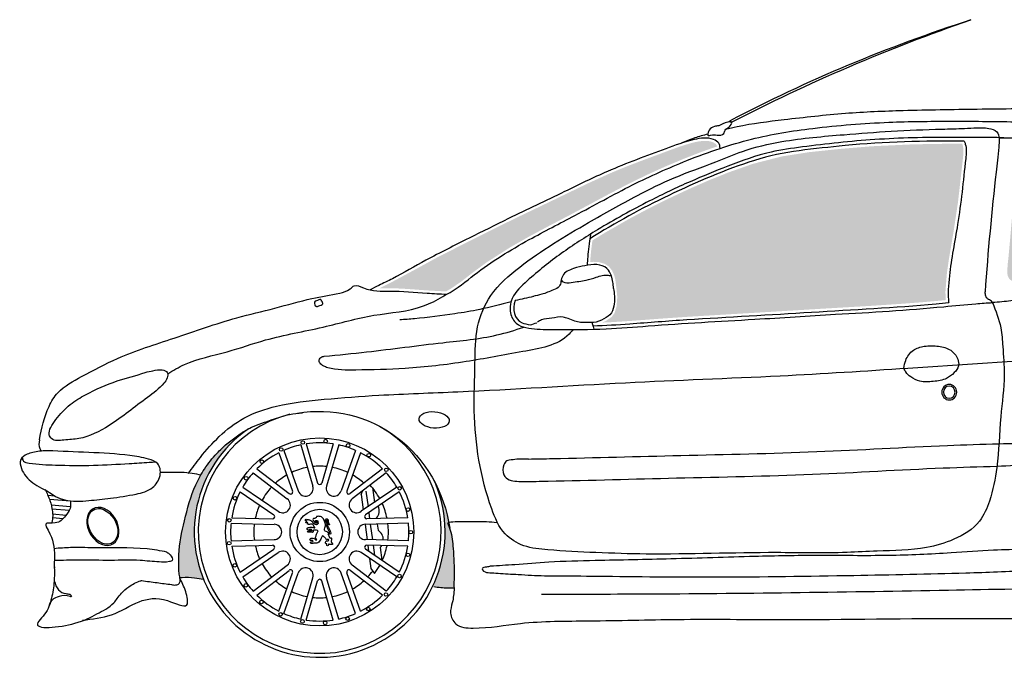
# Model space of a CAD drawing. Extents: x -3.78 to 0.02, y 5.49 to 7.11.
# Tile 1 of 2: x -3.78 to -1.28, y 5.49 to 7.11. Entities that reach past the tile are written whole.
import ezdxf

# ---------------------------------------------------------------- set-up
doc = ezdxf.new("R2010")
doc.units = 0
for name, color, linetype in [('206', 7, 'CONTINUOUS'), ('206-Guard', 8, 'CONTINUOUS'), ('206-Vid', 7, 'CONTINUOUS')]:
    doc.layers.add(name, color=color, linetype=linetype)

msp = doc.modelspace()

# ---------------------------------------------------------------- hatches: boundary and pattern name
at = {"layer": '206-Guard'}
h = msp.add_hatch(color=256, dxfattribs=at)
h.paths.add_polyline_path([(-3.3259, 5.7369), (-3.3298, 5.7557), (-3.3325, 5.7745), (-3.3342, 5.7982), (-3.3344, 5.8123), (-3.3342, 5.8236), (-3.3321, 5.8488), (-3.3274, 5.8763), (-3.319, 5.908), (-3.3094, 5.9336), (-3.3037, 5.9463), (-3.2964, 5.9608), (-3.2856, 5.9792), (-3.2748, 5.9953), (-3.2602, 6.0141), (-3.2474, 6.0283), (-3.2304, 6.045), (-3.2134, 6.0594), (-3.198, 6.0709), (-3.2084, 6.0649), (-3.2159, 6.0601), (-3.2316, 6.0492), (-3.2494, 6.0353), (-3.2668, 6.0197), (-3.2867, 5.9986), (-3.299, 5.9831), (-3.3127, 5.9628), (-3.3284, 5.9343), (-3.3369, 5.9146), (-3.3464, 5.8874), (-3.3536, 5.8618), (-3.3606, 5.8334), (-3.3661, 5.8081), (-3.3705, 5.782), (-3.3734, 5.7532), (-3.3737, 5.7209), (-3.373, 5.7062), (-3.372, 5.7003), (-3.3701, 5.6946), (-3.3674, 5.6948), (-3.3594, 5.6952), (-3.352, 5.6952), (-3.3407, 5.6946), (-3.3281, 5.6932), (-3.319, 5.6919), (-3.3109, 5.6906), (-3.3156, 5.7021), (-3.3214, 5.7199)])
h.paths.add_polyline_path([(-2.6766, 5.7), (-2.6765, 5.7158), (-2.6768, 5.7282), (-2.6776, 5.7475), (-2.6786, 5.762), (-2.6807, 5.7869), (-2.6836, 5.8047), (-2.6857, 5.8131), (-2.6879, 5.8201), (-2.6895, 5.8302), (-2.693, 5.8479), (-2.6986, 5.8698), (-2.7056, 5.8911), (-2.7138, 5.912), (-2.7213, 5.928), (-2.723, 5.9306), (-2.7227, 5.9292), (-2.722, 5.9278), (-2.7191, 5.9201), (-2.7176, 5.9161), (-2.7151, 5.9089), (-2.7102, 5.8922), (-2.7057, 5.8733), (-2.702, 5.8508), (-2.7002, 5.8327), (-2.6995, 5.819), (-2.6997, 5.7947), (-2.7032, 5.7605), (-2.7094, 5.7305), (-2.7155, 5.7099), (-2.7229, 5.6899), (-2.7302, 5.6734), (-2.7281, 5.6717), (-2.7254, 5.6713), (-2.717, 5.6702), (-2.702, 5.6686), (-2.6912, 5.6682), (-2.6826, 5.6684), (-2.6768, 5.6685), (-2.677, 5.6731), (-2.677, 5.6854)])
at = {"layer": '206-Vid'}
h = msp.add_hatch(color=256, dxfattribs=at)
h.paths.add_polyline_path([(-2.383, 6.6134), (-2.3261, 6.6439), (-2.2852, 6.6658), (-2.2449, 6.6869), (-2.2132, 6.7028), (-2.1797, 6.7188), (-2.159, 6.7282), (-2.1346, 6.739), (-2.0912, 6.7571), (-2.0524, 6.7721), (-2.025, 6.782), (-2.0109, 6.7868), (-2.0115, 6.7892), (-2.0145, 6.7935), (-2.0214, 6.7974), (-2.0268, 6.7992), (-2.0327, 6.8004), (-2.0387, 6.8009), (-2.0461, 6.8008), (-2.0559, 6.7997), (-2.0616, 6.7987), (-2.0711, 6.7966), (-2.0811, 6.794), (-2.1055, 6.7863), (-2.1344, 6.7758), (-2.1682, 6.7632), (-2.2024, 6.7504), (-2.2297, 6.74), (-2.255, 6.7299), (-2.2807, 6.7192), (-2.2895, 6.7153), (-2.3358, 6.6941), (-2.377, 6.6743), (-2.4125, 6.6571), (-2.4425, 6.6427), (-2.4804, 6.6245), (-2.5079, 6.6113), (-2.5428, 6.5943), (-2.5533, 6.5891), (-2.6418, 6.545), (-2.7203, 6.5051), (-2.7824, 6.4711), (-2.8352, 6.4427), (-2.8613, 6.4298), (-2.8654, 6.4277), (-2.8578, 6.4274), (-2.8453, 6.4274), (-2.8302, 6.4273), (-2.8174, 6.4269), (-2.8069, 6.4264), (-2.7952, 6.4257), (-2.7844, 6.4249), (-2.7729, 6.4241), (-2.7639, 6.4234), (-2.7464, 6.4221), (-2.7393, 6.4217), (-2.7231, 6.4208), (-2.7173, 6.4205), (-2.7043, 6.4198), (-2.6968, 6.4195), (-2.6837, 6.4272), (-2.6582, 6.4447), (-2.6285, 6.4679), (-2.5939, 6.4933), (-2.5345, 6.5313), (-2.4847, 6.5596), (-2.4395, 6.5838)])
h.paths.add_polyline_path([(-1.4119, 6.5716), (-1.4007, 6.6465), (-1.389, 6.75), (-1.3876, 6.7635), (-1.387, 6.7787), (-1.3882, 6.7876), (-1.3901, 6.7935), (-1.3951, 6.7936), (-1.4048, 6.7936), (-1.4453, 6.7934), (-1.5156, 6.7921), (-1.6202, 6.7872), (-1.7009, 6.7804), (-1.7778, 6.7723), (-1.8464, 6.7616), (-1.9202, 6.7427), (-1.9821, 6.7209), (-2.0358, 6.6992), (-2.0828, 6.6785), (-2.1311, 6.6559), (-2.1848, 6.6292), (-2.2345, 6.6027), (-2.2948, 6.5681), (-2.3264, 6.5487), (-2.3267, 6.5465), (-2.3278, 6.538), (-2.329, 6.5287), (-2.3303, 6.5171), (-2.3318, 6.5005), (-2.3322, 6.4938), (-2.3244, 6.4945), (-2.3112, 6.494), (-2.2952, 6.4894), (-2.284, 6.4818), (-2.2763, 6.4716), (-2.2709, 6.4591), (-2.2685, 6.4494), (-2.2671, 6.439), (-2.2649, 6.42), (-2.2634, 6.4054), (-2.2653, 6.3813), (-2.2707, 6.3643), (-2.2779, 6.3548), (-2.2923, 6.3447), (-2.3012, 6.3406), (-2.2923, 6.3409), (-2.2744, 6.3418), (-2.2298, 6.3447), (-2.149, 6.3508), (-2.0832, 6.3553), (-1.9871, 6.3611), (-1.8952, 6.3665), (-1.7502, 6.3753), (-1.6245, 6.3827), (-1.5436, 6.3881), (-1.4903, 6.3922), (-1.4374, 6.3969), (-1.4319, 6.3974), (-1.432, 6.3994), (-1.4326, 6.4186), (-1.4291, 6.4638), (-1.4241, 6.4995)])
h.paths.add_polyline_path([(-0.8309, 6.5702), (-0.8233, 6.6024), (-0.8171, 6.6309), (-0.8127, 6.6611), (-0.8129, 6.6686), (-0.8168, 6.6842), (-0.8234, 6.6947), (-0.8313, 6.7029), (-0.8414, 6.7107), (-0.8548, 6.718), (-0.8708, 6.7239), (-0.8853, 6.7277), (-0.9128, 6.7333), (-0.946, 6.7394), (-0.9802, 6.7454), (-1.0155, 6.7514), (-1.0624, 6.7586), (-1.0956, 6.7626), (-1.1163, 6.7643), (-1.1516, 6.7663), (-1.1724, 6.7673), (-1.191, 6.7683), (-1.2109, 6.7696), (-1.2282, 6.7702), (-1.235, 6.7695), (-1.2413, 6.7666), (-1.2442, 6.7639), (-1.248, 6.7591), (-1.2505, 6.7548), (-1.2518, 6.7503), (-1.2526, 6.7431), (-1.253, 6.734), (-1.2561, 6.6984), (-1.2587, 6.6687), (-1.2631, 6.6187), (-1.2658, 6.5868), (-1.27, 6.5389), (-1.273, 6.5058), (-1.2736, 6.5005), (-1.2747, 6.491), (-1.2756, 6.4791), (-1.276, 6.4719), (-1.2758, 6.4646), (-1.2745, 6.4583), (-1.2716, 6.4525), (-1.2688, 6.4493), (-1.2645, 6.4465), (-1.2584, 6.4445), (-1.2475, 6.4435), (-1.2406, 6.4437), (-1.2307, 6.4441), (-1.2027, 6.4456), (-1.1562, 6.449), (-1.1011, 6.454), (-1.0482, 6.4593), (-0.99, 6.4652), (-0.95, 6.4693), (-0.9256, 6.4723), (-0.9048, 6.4759), (-0.8892, 6.4805), (-0.8785, 6.4854), (-0.8643, 6.4954), (-0.8518, 6.51), (-0.8428, 6.5279), (-0.8374, 6.5444)])
h.paths.add_polyline_path([(-0.2735, 6.5505), (-0.2933, 6.5676), (-0.3198, 6.5883), (-0.3513, 6.6106), (-0.3748, 6.6262), (-0.421, 6.6562), (-0.4715, 6.6894), (-0.5017, 6.7084), (-0.5307, 6.7253), (-0.5469, 6.7339), (-0.5593, 6.74), (-0.5635, 6.742), (-0.5643, 6.7359), (-0.5646, 6.7308), (-0.5647, 6.7239), (-0.5643, 6.7185), (-0.5604, 6.7144), (-0.556, 6.71), (-0.5491, 6.7033), (-0.5419, 6.6967), (-0.5347, 6.6903), (-0.5278, 6.6844), (-0.5079, 6.6675), (-0.4816, 6.6449), (-0.4651, 6.6304), (-0.4432, 6.6109), (-0.422, 6.592), (-0.3993, 6.572), (-0.3787, 6.5545), (-0.3598, 6.5391), (-0.3438, 6.5266), (-0.3217, 6.5101), (-0.2934, 6.4901), (-0.2797, 6.4807), (-0.2642, 6.4709), (-0.2536, 6.4647), (-0.2389, 6.4574), (-0.2281, 6.4531), (-0.2183, 6.45), (-0.2029, 6.446), (-0.1931, 6.4438), (-0.1814, 6.4414), (-0.1714, 6.4394), (-0.1616, 6.4378), (-0.1615, 6.4378), (-0.1729, 6.4506), (-0.1881, 6.4669), (-0.2077, 6.487), (-0.2302, 6.5096), (-0.2507, 6.5295)])

# ---------------------------------------------------------------- linework, layer by layer
at = {"layer": '206'}
for p, q in [((-3.0513, 6.033), (-3.0222, 5.9339)), ((-2.9825, 6.033), (-3.0116, 5.9339)), ((-3.1202, 6.0106), (-3.0855, 5.9133)), ((-3.1077, 6.0166), (-3.0711, 5.9141)), ((-3.0649, 6.0305), (-3.0343, 5.926)), ((-2.9689, 6.0305), (-2.9995, 5.926)), ((-2.9261, 6.0166), (-2.9627, 5.9141)), ((-2.9136, 6.0106), (-2.9483, 5.9133)), ((-3.1854, 5.9602), (-3.0992, 5.8937)), ((-3.1758, 5.9702), (-3.094, 5.9071)), ((-2.858, 5.9702), (-2.9398, 5.9071)), ((-2.8484, 5.9602), (-2.9346, 5.8937)), ((-3.2184, 5.9116), (-3.1331, 5.8533)), ((-3.2118, 5.9238), (-3.1219, 5.8623)), ((-2.912, 5.905), (-2.9073, 5.9148)), ((-2.822, 5.9238), (-2.9119, 5.8623)), ((-2.8154, 5.9116), (-2.9007, 5.8533)), ((-2.8997, 5.9131), (-2.8946, 5.8741)), ((-2.8834, 5.9223), (-2.8785, 5.8851)), ((-3.7053, 5.9029), (-3.6876, 5.9014)), ((-3.7014, 5.8931), (-3.6482, 5.8886)), ((-2.912, 5.905), (-2.9068, 5.8658)), ((-3.6969, 5.8787), (-3.6478, 5.8746)), ((-3.6948, 5.869), (-3.6505, 5.8653)), ((-2.8926, 5.8588), (-2.8906, 5.8434)), ((-3.6932, 5.8558), (-3.6591, 5.8529)), ((-3.6931, 5.8463), (-3.6666, 5.8441)), ((-3.2397, 5.8462), (-3.1364, 5.8432)), ((-2.7941, 5.8462), (-2.8974, 5.8432)), ((-2.8733, 5.845), (-2.8732, 5.8439)), ((-3.2415, 5.8325), (-3.1326, 5.8293)), ((-2.9021, 5.8293), (-2.897, 5.7905)), ((-2.7923, 5.8325), (-2.9012, 5.8293)), ((-2.8888, 5.8297), (-2.8836, 5.7901)), ((-2.8714, 5.8302), (-2.8693, 5.8144)), ((-3.2415, 5.7875), (-3.1326, 5.7906)), ((-2.7923, 5.7875), (-2.9012, 5.7906)), ((-3.2397, 5.7737), (-3.1364, 5.7767)), ((-3.2184, 5.7083), (-3.1331, 5.7666)), ((-2.8154, 5.7083), (-2.9007, 5.7666)), ((-2.7941, 5.7737), (-2.8974, 5.7767)), ((-2.8952, 5.7766), (-2.8932, 5.7615)), ((-2.8818, 5.7763), (-2.8786, 5.7515)), ((-2.8636, 5.7707), (-2.8593, 5.7384)), ((-3.2118, 5.6962), (-3.1219, 5.7576)), ((-2.822, 5.6962), (-2.9119, 5.7576)), ((-2.8908, 5.7432), (-2.8875, 5.7178)), ((-3.1854, 5.6598), (-3.0992, 5.7263)), ((-3.1758, 5.6497), (-3.094, 5.7128)), ((-2.858, 5.6497), (-2.9398, 5.7128)), ((-2.8484, 5.6598), (-2.9346, 5.7263)), ((-2.8875, 5.7178), (-2.8783, 5.7047)), ((-3.1202, 5.6093), (-3.0855, 5.7066)), ((-3.1077, 5.6033), (-3.0711, 5.7059)), ((-3.0649, 5.5894), (-3.0343, 5.6939)), ((-3.0513, 5.5869), (-3.0222, 5.686)), ((-2.9825, 5.5869), (-3.0116, 5.686)), ((-2.9689, 5.5894), (-2.9995, 5.6939)), ((-2.9261, 5.6033), (-2.9627, 5.7059)), ((-2.9136, 5.6093), (-2.9483, 5.7066))]:
    msp.add_line(p, q, dxfattribs=at)
for centre, radius in [((-3.0169, 5.81), 0.2382), ((-3.0596, 6.0368), 0.00453), ((-3.0018, 6.0403), 0.00453), ((-2.945, 6.0293), 0.00453), ((-3.1146, 6.019), 0.00453), ((-2.8927, 6.0045), 0.00453), ((-3.1635, 5.9882), 0.00453), ((-2.8483, 5.9675), 0.00453), ((-3.2033, 5.9461), 0.00453), ((-2.8144, 5.9206), 0.00453), ((-3.2313, 5.8955), 0.00453), ((-3.0169, 5.81), 0.0751), ((-3.0169, 5.81), 0.0575), ((-2.7932, 5.8668), 0.00453), ((-3.2458, 5.8395), 0.00453), ((-2.7861, 5.8094), 0.00453), ((-3.2459, 5.7816), 0.00453), ((-2.7935, 5.752), 0.00453), ((-3.2317, 5.7256), 0.00453), ((-2.815, 5.6983), 0.00453), ((-3.204, 5.6748), 0.00453), ((-3.1645, 5.6325), 0.00453), ((-2.8491, 5.6516), 0.00453), ((-2.8937, 5.6148), 0.00453), ((-3.1157, 5.6014), 0.00453), ((-3.0607, 5.5834), 0.00453), ((-2.9461, 5.5903), 0.00453), ((-3.003, 5.5796), 0.00453)]:
    msp.add_circle(centre, radius, dxfattribs=at)
for centre, radius, start, end in [((-3.0169, 5.81), 0.3076, 104.1651, 60.4731), ((-3.0169, 5.81), 0.3176, 124.5853, 25.2487), ((-3.0169, 5.81), 0.2257, 81.239, 98.761), ((-3.0169, 5.81), 0.2257, 117.239, 134.761), ((-3.0169, 5.81), 0.2257, 102.2808, 113.7192), ((-3.0169, 5.81), 0.2257, 66.2808, 77.7192), ((-3.0169, 5.81), 0.2257, 45.239, 62.761), ((-3.0169, 5.81), 0.2257, 138.2808, 149.7192), ((-3.0169, 5.81), 0.1667, 100.8355, 115.1645), ((-3.0169, 5.81), 0.1667, 83.9524, 96.0476), ((-3.0169, 5.81), 0.1667, 64.8355, 79.1645), ((-3.0169, 5.81), 0.2257, 30.2808, 41.7192), ((-3.0169, 5.81), 0.1667, 119.9524, 132.0476), ((-3.0169, 5.9355), 0.00552, 196.3508, 343.6492), ((-3.0169, 5.81), 0.1667, 47.9524, 60.0476), ((-3.0169, 5.81), 0.2257, 153.239, 170.761), ((-3.0169, 5.81), 0.1667, 136.8355, 151.1645), ((-3.0907, 5.9115), 0.00552, 232.3508, 19.6492), ((-3.0527, 5.9201), 0.0194, 198, 288), ((-3.0527, 5.9201), 0.0194, 288, 18), ((-2.9811, 5.9201), 0.0194, 162, 252), ((-2.9811, 5.9201), 0.0194, 252, 342), ((-2.9431, 5.9115), 0.00552, 160.3508, 307.6492), ((-3.0169, 5.81), 0.174, 29.0691, 42.9309), ((-3.0169, 5.81), 0.2257, 9.239, 26.761), ((-3.1105, 5.878), 0.0194, 324, 54), ((-2.9233, 5.878), 0.0194, 126, 216), ((-2.8948, 5.8637), 0.0285, 51.6536, 55.8865), ((-3.0169, 5.81), 0.1667, 155.9524, 168.0476), ((-3.1105, 5.878), 0.0194, 234, 324), ((-2.9233, 5.878), 0.0194, 216, 306), ((-2.8948, 5.8637), 0.0285, 319.0312, 23.6071), ((-3.0169, 5.81), 0.174, 11.5129, 24.4871), ((-3.1362, 5.8487), 0.00552, 268.3508, 55.6492), ((-2.8976, 5.8487), 0.00552, 124.3508, 271.6492), ((-3.0169, 5.81), 0.2257, 174.2808, 185.7192), ((-3.0169, 5.81), 0.1667, 172.8355, 187.1645), ((-3.1326, 5.81), 0.0194, 0, 90), ((-3.1326, 5.81), 0.0194, 270, 360), ((-2.9012, 5.81), 0.0194, 90, 180), ((-2.9012, 5.81), 0.0194, 180, 270), ((-2.8843, 5.7902), 0.0285, 358.1905, 58.201), ((-3.0169, 5.81), 0.174, 353.0691, 6.9309), ((-3.0169, 5.81), 0.2257, 354.2808, 5.7192), ((-3.0169, 5.81), 0.2257, 189.239, 206.761), ((-3.0169, 5.81), 0.1667, 191.9524, 204.0476), ((-3.1362, 5.7712), 0.00552, 304.3508, 91.6492), ((-3.1105, 5.7419), 0.0194, 36, 126), ((-2.9233, 5.7419), 0.0194, 54, 144), ((-2.8976, 5.7712), 0.00552, 88.3508, 235.6492), ((-2.8843, 5.7902), 0.0285, 316.7167, 329.2311), ((-3.0169, 5.81), 0.174, 335.5129, 348.4871), ((-3.0169, 5.81), 0.2257, 333.239, 350.761), ((-3.1105, 5.7419), 0.0194, 306, 36), ((-2.9233, 5.7419), 0.0194, 144, 234), ((-3.0169, 5.81), 0.1667, 208.8355, 223.1645), ((-3.0907, 5.7085), 0.00552, 340.3508, 127.6492), ((-3.0527, 5.6999), 0.0194, 72, 162), ((-3.0527, 5.6999), 0.0194, 342, 72), ((-2.9811, 5.6999), 0.0194, 108, 198), ((-2.9811, 5.6999), 0.0194, 18, 108), ((-2.9431, 5.7085), 0.00552, 52.3508, 199.6492), ((-3.0169, 5.81), 0.1667, 316.8355, 323.5922), ((-3.0169, 5.81), 0.174, 322.7677, 330.9309), ((-3.0169, 5.81), 0.2257, 210.2808, 221.7192), ((-3.0169, 5.81), 0.1667, 227.9524, 240.0476), ((-3.0169, 5.6845), 0.00552, 16.3508, 163.6492), ((-3.0169, 5.81), 0.1667, 299.9524, 312.0476), ((-3.0169, 5.81), 0.2257, 318.2808, 329.7192), ((-3.0169, 5.81), 0.1667, 244.8355, 259.1645), ((-3.0169, 5.81), 0.1667, 280.8355, 295.1645), ((-3.0169, 5.81), 0.2257, 225.239, 242.761), ((-3.0169, 5.81), 0.1667, 263.9524, 276.0476), ((-3.0169, 5.81), 0.2257, 297.239, 314.761), ((-3.0169, 5.81), 0.2257, 246.2808, 257.7192), ((-3.0169, 5.81), 0.2257, 261.239, 278.761), ((-3.0169, 5.81), 0.2257, 282.2808, 293.7192)]:
    msp.add_arc(centre, radius, start, end, dxfattribs=at)
at = {"layer": '206', "extrusion": (0, 0, -1)}
for centre, major_axis, start_param, end_param in [((-0.2176, 3.2131), (0, 4.075), 5.816263, 5.984803), ((0.1049, 2.4704), (0, 4.8845), 5.82328, 5.96363), ((-3.0169, 5.7691), (0, 0.3466), 6.112815, 7.708258)]:
    msp.add_ellipse(centre, major_axis=major_axis, ratio=0.959877, start_param=start_param, end_param=end_param, dxfattribs=at)
for major_axis in [(0, 0.0197), (0, 0.0153)]:
    msp.add_ellipse((-1.423, 6.1641), major_axis=major_axis, ratio=0.959877, dxfattribs=at)
at = {"layer": '206'}
for centre, major_axis, ratio, start_param, end_param in [((-2.7271, 6.094), (-0.0382, 0.0029), 0.542482, 0.004368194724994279, 6.287553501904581), ((-3.5658, 5.8241), (-0.0247, 0.0448), 0.725006, 0.056714, 6.339899)]:
    msp.add_ellipse(centre, major_axis=major_axis, ratio=ratio, start_param=start_param, end_param=end_param, dxfattribs=at)
for points, knots in [([(-0.6404, 6.8171), (-0.6542, 6.8195), (-0.6884, 6.8254), (-0.7766, 6.8425), (-0.9035, 6.8598), (-1.0413, 6.8737), (-1.19, 6.8832), (-1.3493, 6.8807), (-1.526, 6.8783), (-1.6892, 6.8718), (-1.8292, 6.8555), (-1.9308, 6.8437), (-1.9795, 6.832), (-1.9891, 6.8296)], [0, 0, 0, 0, 0.03388, 0.084444, 0.218048, 0.344664, 0.42105, 0.579932, 0.731759, 0.850568, 0.976761, 1.074341, 1.098331, 1.098331, 1.098331, 1.098331]), ([(-2.6985, 6.4105), (-2.666, 6.428), (-2.6044, 6.4818), (-2.497, 6.5469), (-2.3603, 6.6165), (-2.2299, 6.6891), (-2.1066, 6.7448), (-2.0057, 6.7821), (-1.9001, 6.8136), (-1.7569, 6.8364), (-1.5886, 6.8495), (-1.4176, 6.8512), (-1.2206, 6.8495), (-1.0267, 6.8441), (-0.8409, 6.8309), (-0.738, 6.8149), (-0.6841, 6.8019), (-0.6762, 6.7999)], [0, 0, 0, 0, 0.06274, 0.195085, 0.300258, 0.432964, 0.554203, 0.6265, 0.693156, 0.820888, 0.977767, 1.103117, 1.236477, 1.456752, 1.574411, 1.689139, 1.708898, 1.708898, 1.708898, 1.708898]), ([(-1.3136, 6.3913), (-1.3051, 6.3702), (-1.2908, 6.3343), (-1.287, 6.2719), (-1.2809, 6.1967), (-1.2954, 6.0947), (-1.2978, 5.9866), (-1.3157, 5.8973), (-1.346, 5.8267), (-1.4086, 5.789), (-1.497, 5.7628), (-1.5894, 5.7633), (-1.7157, 5.7552), (-1.911, 5.7605), (-2.1227, 5.7511), (-2.3158, 5.7572), (-2.4191, 5.7624), (-2.499, 5.7702), (-2.5561, 5.8042), (-2.6063, 5.9254), (-2.6302, 6.0728), (-2.6229, 6.2277), (-2.6238, 6.3285), (-2.5855, 6.4184), (-2.4843, 6.5067), (-2.3555, 6.5834), (-2.2242, 6.6578), (-2.1172, 6.7107), (-2.0262, 6.7419), (-1.9377, 6.7801), (-1.8286, 6.8051), (-1.7022, 6.8156), (-1.5671, 6.8266), (-1.4653, 6.83), (-1.4032, 6.8319), (-1.384, 6.8325)], [0.001641, 0.001641, 0.001641, 0.001641, 0.05437, 0.091598, 0.14648, 0.230352, 0.330725, 0.39821, 0.442961, 0.506097, 0.56469, 0.666423, 0.728208, 0.872874, 1.14036, 1.24327, 1.342181, 1.392241, 1.43716, 1.493607, 1.690089, 1.783283, 1.855582, 1.923075, 2.004533, 2.170821, 2.284321, 2.367672, 2.458367, 2.516957, 2.600128, 2.728425, 2.825072, 2.929399, 2.976055, 2.976055, 2.976055, 2.976055]), ([(-2.034, 6.8155), (-2.035, 6.8197), (-2.0312, 6.8302), (-2.0194, 6.8377), (-2.0017, 6.8392), (-1.9913, 6.8479), (-1.969, 6.8509), (-1.9801, 6.8337), (-1.991, 6.8307), (-1.9931, 6.8151), (-2.0123, 6.8147), (-2.0221, 6.8181), (-2.0335, 6.8133), (-2.034, 6.8155)], [0, 0, 0, 0, 0.0124384, 0.0281813, 0.0393161, 0.0638503, 0.0736773, 0.0873486, 0.0997936, 0.1081025, 0.1259986, 0.1424676, 0.149019, 0.149019, 0.149019, 0.149019]), ([(-1.384, 6.8325), (-1.3738, 6.8332), (-1.3534, 6.8346), (-1.3265, 6.8344), (-1.2939, 6.8245), (-1.2987, 6.7734), (-1.3128, 6.6475), (-1.3255, 6.52), (-1.3321, 6.4181)], [0, 0, 0, 0, 0.0247277, 0.0494555, 0.0672845, 0.0977116, 0.1473482, 0.3840714, 0.3840714, 0.3840714, 0.3840714]), ([(-2.0034, 6.7819), (-2.0036, 6.7868), (-2.0047, 6.7971), (-2.0306, 6.8111), (-2.0782, 6.8044), (-2.1663, 6.7711), (-2.2775, 6.731), (-2.4081, 6.6665), (-2.5254, 6.6111), (-2.642, 6.5526), (-2.7409, 6.5036), (-2.8151, 6.4599), (-2.8632, 6.4369), (-2.8819, 6.4271), (-2.8892, 6.4233)], [0.0029383, 0.0029383, 0.0029383, 0.0029383, 0.0135032, 0.0265755, 0.0664685, 0.127257, 0.2550065, 0.3518371, 0.4783793, 0.5681223, 0.6664998, 0.744351, 0.775166, 0.7951163, 0.7951163, 0.7951163, 0.7951163]), ([(-1.2848, 6.8089), (-1.3294, 6.8094), (-1.4383, 6.8106), (-1.6088, 6.8072), (-1.7604, 6.7905), (-1.8861, 6.773), (-1.9804, 6.739), (-2.0827, 6.697), (-2.1934, 6.6444), (-2.3021, 6.5839), (-2.4068, 6.517), (-2.4779, 6.4593), (-2.5287, 6.4128), (-2.5375, 6.3723), (-2.524, 6.3316), (-2.4705, 6.3227), (-2.3948, 6.3227), (-2.2973, 6.3226), (-2.1312, 6.3372), (-1.9373, 6.347), (-1.734, 6.3605), (-1.5743, 6.369), (-1.4558, 6.3786), (-1.3687, 6.3876), (-1.3276, 6.3903), (-1.3136, 6.3913)], [0, 0, 0, 0, 0.10843, 0.264559, 0.414046, 0.479029, 0.57221, 0.655351, 0.746715, 0.867409, 0.955203, 1.043569, 1.090058, 1.11235, 1.137253, 1.180615, 1.227312, 1.327965, 1.414218, 1.633397, 1.799241, 1.909534, 2.022184, 2.088078, 2.122232, 2.122232, 2.122232, 2.122232]), ([(-2.0343, 6.8179), (-2.0454, 6.815), (-2.0682, 6.8088), (-2.0902, 6.8), (-2.1016, 6.7955)], [1.13606968, 1.13606968, 1.13606968, 1.13606968, 1.1637912, 1.19332612, 1.19332612, 1.19332612, 1.19332612]), ([(-1.2969, 6.809), (-1.2629, 6.8086), (-1.1801, 6.8075), (-1.064, 6.7992), (-0.9581, 6.7859), (-0.8824, 6.7723), (-0.8281, 6.7551), (-0.7937, 6.7258), (-0.7752, 6.6827), (-0.7778, 6.6353), (-0.7872, 6.5866), (-0.7974, 6.5316), (-0.8093, 6.5023), (-0.8281, 6.4625), (-0.8874, 6.4396), (-0.9558, 6.4241), (-1.0409, 6.4171), (-1.123, 6.4075), (-1.2009, 6.4037), (-1.2633, 6.3953), (-1.2979, 6.3924), (-1.3136, 6.3911)], [0, 0, 0, 0, 0.082607, 0.201194, 0.283026, 0.34105, 0.389878, 0.421775, 0.449559, 0.490237, 0.528159, 0.575076, 0.603434, 0.627668, 0.671191, 0.744163, 0.802628, 0.877157, 0.945523, 0.991917, 1.029985, 1.029985, 1.029985, 1.029985]), ([(-1.3854, 6.8005), (-1.4862, 6.8007), (-1.5867, 6.7987), (-1.7643, 6.7812), (-1.8424, 6.7747), (-1.9901, 6.728), (-2.0625, 6.6965), (-2.2016, 6.6299), (-2.2683, 6.5934), (-2.3329, 6.5531)], [0.0814335, 0.0814335, 0.0814335, 0.0814335, 0.3266915, 0.3266915, 0.5165101, 0.5165101, 0.7063287, 0.7063287, 0.8899649, 0.8899649, 0.8899649, 0.8899649]), ([(-1.3854, 6.8005), (-1.3842, 6.798), (-1.3784, 6.7844), (-1.3863, 6.7093), (-1.3974, 6.6016), (-1.4201, 6.4911), (-1.4254, 6.4291), (-1.4258, 6.4064), (-1.4246, 6.3954), (-1.4241, 6.3911)], [0.0020031, 0.0020031, 0.0020031, 0.0020031, 0.008562, 0.0366865, 0.1680277, 0.2704138, 0.2974854, 0.3132225, 0.3233229, 0.3233229, 0.3233229, 0.3233229]), ([(-2.3313, 6.5643), (-2.3346, 6.5409), (-2.3379, 6.5171), (-2.3393, 6.4931), (-2.3396, 6.4861)], [0, 0, 0, 0, 0.03967992, 0.05613221, 0.05613221, 0.05613221, 0.05613221]), ([(-2.2731, 6.4267), (-2.2739, 6.4378), (-2.2751, 6.4561), (-2.2893, 6.4812), (-2.3162, 6.4898), (-2.3452, 6.4848), (-2.3745, 6.4785), (-2.4017, 6.4665), (-2.4059, 6.4455), (-2.4092, 6.4294), (-2.4303, 6.4211), (-2.4517, 6.4123), (-2.4696, 6.4085), (-2.4773, 6.4068)], [0, 0, 0, 0, 0.0316693, 0.0523733, 0.0793088, 0.1098189, 0.1394417, 0.172123, 0.1866697, 0.1995705, 0.2166966, 0.2480089, 0.2711833, 0.2711833, 0.2711833, 0.2711833]), ([(-2.4053, 6.4485), (-2.404, 6.4466), (-2.398, 6.4396), (-2.3729, 6.4435), (-2.3461, 6.4463), (-2.3156, 6.4555), (-2.2934, 6.4631), (-2.2808, 6.459), (-2.2779, 6.458)], [0.0047231, 0.0047231, 0.0047231, 0.0047231, 0.0100424, 0.027011, 0.0578189, 0.0794483, 0.104035, 0.1113947, 0.1113947, 0.1113947, 0.1113947]), ([(-3.7266, 6.0437), (-3.7206, 6.0726), (-3.7119, 6.1153), (-3.6758, 6.1743), (-3.6102, 6.2084), (-3.5151, 6.2602), (-3.3801, 6.3014), (-3.249, 6.3494), (-3.1308, 6.3756), (-3.045, 6.4019), (-2.9805, 6.4109), (-2.9435, 6.4207), (-2.9275, 6.4394), (-2.8907, 6.4184), (-2.8307, 6.4227), (-2.7597, 6.4154), (-2.7122, 6.4132), (-2.6959, 6.4124)], [0, 0, 0, 0, 0.0684593, 0.1012313, 0.1591526, 0.2412368, 0.3640021, 0.4987977, 0.5791386, 0.6574309, 0.7153668, 0.7380889, 0.7486351, 0.7680872, 0.8233096, 0.8993854, 0.939112, 0.939112, 0.939112, 0.939112]), ([(-3.4018, 6.211), (-3.3879, 6.2194), (-3.341, 6.2467), (-3.2537, 6.2629), (-3.1394, 6.3044), (-3.013, 6.325), (-2.8821, 6.3637), (-2.7757, 6.3692), (-2.7174, 6.3987), (-2.699, 6.4104), (-2.6959, 6.4124)], [0.0058123, 0.0058123, 0.0058123, 0.0058123, 0.0445156, 0.1360801, 0.2181084, 0.3388695, 0.4455689, 0.549084, 0.5925664, 0.6014621, 0.6014621, 0.6014621, 0.6014621]), ([(-2.2731, 6.4267), (-2.272, 6.4204), (-2.2698, 6.4075), (-2.271, 6.3867), (-2.276, 6.3629), (-2.2983, 6.3486), (-2.3202, 6.3393), (-2.3406, 6.3414), (-2.3567, 6.3399), (-2.3722, 6.3444), (-2.3864, 6.3505), (-2.4057, 6.3569), (-2.4285, 6.3505), (-2.4513, 6.3506), (-2.462, 6.3437), (-2.4651, 6.3417)], [0, 0, 0, 0, 0.0184073, 0.0375167, 0.0602951, 0.0844344, 0.1118974, 0.1301367, 0.1449018, 0.1600695, 0.1776541, 0.1911366, 0.2199163, 0.2463312, 0.2572116, 0.2572116, 0.2572116, 0.2572116]), ([(-1.3128, 6.3894), (-1.3136, 6.3915), (-1.3161, 6.397), (-1.3258, 6.3987), (-1.331, 6.4081), (-1.332, 6.4145), (-1.3321, 6.4181)], [0.0027113, 0.0027113, 0.0027113, 0.0027113, 0.00779389, 0.01689477, 0.02326632, 0.03175006, 0.03175006, 0.03175006, 0.03175006]), ([(-3.0094, 6.3884), (-3.0111, 6.385), (-3.0176, 6.3843), (-3.024, 6.3802), (-3.0268, 6.3823), (-3.0297, 6.3836), (-3.0298, 6.388), (-3.0308, 6.3936), (-3.0248, 6.396), (-3.0202, 6.3975), (-3.0138, 6.4005), (-3.0123, 6.3957), (-3.0105, 6.3932), (-3.0098, 6.3914), (-3.0092, 6.3896), (-3.0092, 6.3888), (-3.0094, 6.3884)], [0, 0, 0, 0, 0.01104914, 0.01733658, 0.01949992, 0.0207353, 0.02669154, 0.03018667, 0.0358441, 0.04208958, 0.04733893, 0.05191555, 0.05351608, 0.05664671, 0.05752234, 0.05879912, 0.05879912, 0.05879912, 0.05879912]), ([(-2.5323, 6.3932), (-2.5587, 6.3862), (-2.6058, 6.3738), (-2.6876, 6.3604), (-2.7551, 6.3518), (-2.8017, 6.3482), (-2.8142, 6.3472)], [0.0023467, 0.0023467, 0.0023467, 0.0023467, 0.0686168, 0.1203147, 0.2034476, 0.233899, 0.233899, 0.233899, 0.233899]), ([(-2.5219, 6.3962), (-2.5301, 6.375), (-2.5248, 6.3491), (-2.4985, 6.3376), (-2.4912, 6.3359), (-2.4835, 6.3347)], [1.09149085, 1.09149085, 1.09149085, 1.09149085, 1.15337604, 1.15337604, 1.17246805, 1.17246805, 1.17246805, 1.17246805]), ([(-2.3249, 6.3327), (-2.2939, 6.3336), (-2.2629, 6.3352), (-2.184, 6.3412), (-2.1357, 6.345), (-1.9822, 6.3546), (-1.8769, 6.3605), (-1.6664, 6.3734), (-1.5612, 6.3785), (-1.4456, 6.3891), (-1.4349, 6.3901), (-1.4241, 6.3911)], [1.3014433, 1.3014433, 1.3014433, 1.3014433, 1.3768429, 1.3768429, 1.4943147, 1.4943147, 1.7505419, 1.7505419, 2.0067691, 2.0067691, 2.032994, 2.032994, 2.032994, 2.032994]), ([(-3.0055, 6.2552), (-2.9696, 6.2587), (-2.8693, 6.2685), (-2.7242, 6.2889), (-2.5894, 6.3008), (-2.5226, 6.3215), (-2.5, 6.3291)], [0.0055861, 0.0055861, 0.0055861, 0.0055861, 0.0930272, 0.2504083, 0.362235, 0.4198338, 0.4198338, 0.4198338, 0.4198338]), ([(-2.3753, 6.3228), (-2.3785, 6.3188), (-2.4094, 6.2826), (-2.5126, 6.2658), (-2.6482, 6.2395), (-2.791, 6.2224), (-2.9071, 6.2206), (-2.976, 6.2196), (-3.0006, 6.2274), (-3.0026, 6.228)], [0.0062226, 0.0062226, 0.0062226, 0.0062226, 0.0181756, 0.1194494, 0.2373778, 0.3634582, 0.464687, 0.522253, 0.5274199, 0.5274199, 0.5274199, 0.5274199]), ([(-3.3499, 5.9582), (-3.3398, 5.9719), (-3.3156, 6.0049), (-3.2711, 6.0551), (-3.2077, 6.1043), (-3.1155, 6.1349), (-2.9999, 6.1474), (-2.8466, 6.1587), (-2.5919, 6.1669), (-2.2537, 6.1899), (-1.8736, 6.203), (-1.5013, 6.2266), (-1.1508, 6.251), (-0.8249, 6.261), (-0.5809, 6.2882), (-0.3759, 6.2925), (-0.2294, 6.2847), (-0.1276, 6.2778), (-0.0957, 6.2689), (-0.088, 6.2665)], [0, 0, 0, 0, 0.040473, 0.09676, 0.159229, 0.22996, 0.328711, 0.441449, 0.603548, 0.947988, 1.26533, 1.527909, 1.854542, 2.11917, 2.320185, 2.4506, 2.616813, 2.677591, 2.697114, 2.697114, 2.697114, 2.697114]), ([(-1.5379, 6.2246), (-1.5369, 6.2315), (-1.5338, 6.249), (-1.5162, 6.273), (-1.4839, 6.2825), (-1.4515, 6.2819), (-1.4188, 6.2741), (-1.4014, 6.2527), (-1.3967, 6.229), (-1.411, 6.2118), (-1.4318, 6.1953), (-1.4633, 6.1909), (-1.4951, 6.1889), (-1.5188, 6.2006), (-1.5327, 6.2127), (-1.5365, 6.2213), (-1.5377, 6.2246)], [0.0029515, 0.0029515, 0.0029515, 0.0029515, 0.019154, 0.0444826, 0.0681378, 0.0976968, 0.1236411, 0.1463362, 0.1597179, 0.175797, 0.195239, 0.223046, 0.2508018, 0.2713177, 0.2853942, 0.2934528, 0.2934528, 0.2934528, 0.2934528]), ([(-3.0026, 6.228), (-3.0049, 6.2293), (-3.0104, 6.2323), (-3.0183, 6.2379), (-3.0183, 6.2474), (-3.0133, 6.2537), (-3.0085, 6.2548), (-3.0055, 6.2552)], [0.00651883, 0.00651883, 0.00651883, 0.00651883, 0.01285997, 0.02146369, 0.02772575, 0.03244476, 0.03949, 0.03949, 0.03949, 0.03949]), ([(-3.4586, 6.214), (-3.4822, 6.2062), (-3.5345, 6.1937), (-3.5978, 6.1651), (-3.6516, 6.1339), (-3.6792, 6.1023), (-3.6979, 6.0773), (-3.7044, 6.0586), (-3.6925, 6.0388), (-3.661, 6.0441), (-3.6124, 6.0451), (-3.5554, 6.074), (-3.501, 6.1141), (-3.4548, 6.15), (-3.4188, 6.176), (-3.402, 6.1984), (-3.4002, 6.2162), (-3.4195, 6.2229), (-3.4378, 6.2188), (-3.4522, 6.2161), (-3.4586, 6.214)], [0, 0, 0, 0, 0.0742657, 0.160568, 0.2061963, 0.2578056, 0.2810757, 0.29908, 0.3098959, 0.341669, 0.379902, 0.4622785, 0.5217252, 0.5814805, 0.6355298, 0.6509663, 0.6639475, 0.678472, 0.7017488, 0.7218455, 0.7218455, 0.7218455, 0.7218455]), ([(-3.3736, 5.7164), (-3.3738, 5.7284), (-3.3745, 5.7694), (-3.3596, 5.8413), (-3.3398, 5.9154), (-3.3086, 5.9716), (-3.2815, 6.0062), (-3.2525, 6.0334), (-3.2232, 6.0558), (-3.1859, 6.0795), (-3.14, 6.0931), (-3.0978, 6.109), (-3.0716, 6.1108), (-3.0607, 6.1116)], [0, 0, 0, 0, 0.0345251, 0.1178427, 0.2104224, 0.2544919, 0.303845, 0.3382645, 0.3713773, 0.4128834, 0.4681905, 0.5140037, 0.5466172, 0.5466172, 0.5466172, 0.5466172]), ([(-3.7266, 6.0437), (-3.7279, 6.0357), (-3.7297, 6.0244), (-3.7226, 6.0171), (-3.7203, 6.0151)], [0, 0, 0, 0, 0.01720367, 0.02414117, 0.02414117, 0.02414117, 0.02414117]), ([(-2.4885, 5.9948), (-2.4681, 5.9952), (-2.3396, 5.9977), (-2.0963, 6.0047), (-1.7627, 6.0108), (-1.4944, 6.0277), (-1.3405, 6.0324), (-1.2971, 6.0337)], [0, 0, 0, 0, 0.0494917, 0.3125442, 0.5916729, 0.8602974, 0.9658497, 0.9658497, 0.9658497, 0.9658497]), ([(-1.3021, 5.9767), (-1.2718, 5.9784), (-1.2016, 5.9824), (-1.1019, 5.9877), (-1.0232, 5.9904), (-0.9782, 5.993), (-0.9557, 5.9973), (-0.9409, 6.0091), (-0.9316, 6.0228), (-0.9358, 6.0391), (-0.9541, 6.0432), (-0.9681, 6.0443), (-0.9767, 6.0441), (-0.9785, 6.0441)], [0, 0, 0, 0, 0.0910254, 0.2109563, 0.2998253, 0.326703, 0.3467086, 0.3669826, 0.3817763, 0.391583, 0.4099317, 0.4304828, 0.4357614, 0.4357614, 0.4357614, 0.4357614]), ([(-1.2971, 6.0337), (-1.2654, 6.0342), (-1.189, 6.0353), (-1.0828, 6.0412), (-1.0083, 6.0432), (-0.9785, 6.0441)], [0, 0, 0, 0, 0.095246, 0.2292423, 0.3187659, 0.3187659, 0.3187659, 0.3187659]), ([(-3.7058, 6.0158), (-3.6711, 6.0141), (-3.602, 6.0116), (-3.5155, 6.0073), (-3.4581, 5.9979), (-3.4281, 5.988), (-3.4197, 5.9694), (-3.4202, 5.9464), (-3.4402, 5.9159), (-3.4892, 5.9037), (-3.5433, 5.8957), (-3.6034, 5.889), (-3.651, 5.8859), (-3.6843, 5.898), (-3.7018, 5.9121), (-3.7225, 5.9209), (-3.7433, 5.9336), (-3.7611, 5.9503), (-3.7734, 5.9694), (-3.778, 5.9948), (-3.7595, 6.0072), (-3.7372, 6.0132), (-3.7194, 6.0156), (-3.7067, 6.0159), (-3.7058, 6.0158)], [0, 0, 0, 0, 0.1040784, 0.2083167, 0.2567579, 0.2825891, 0.2954973, 0.3128122, 0.3472407, 0.3920313, 0.4578042, 0.5129896, 0.5736666, 0.5983436, 0.616497, 0.6397797, 0.6650379, 0.6885389, 0.7105697, 0.7322615, 0.7527807, 0.7678583, 0.8027903, 0.8056789, 0.8056789, 0.8056789, 0.8056789]), ([(-3.7703, 5.9984), (-3.7697, 5.9949), (-3.7673, 5.987), (-3.7332, 5.9812), (-3.6776, 5.9791), (-3.591, 5.9777), (-3.5123, 5.9827), (-3.4601, 5.9856), (-3.438, 5.9873), (-3.4327, 5.9878)], [0.0045632, 0.0045632, 0.0045632, 0.0045632, 0.0122659, 0.0242228, 0.0783824, 0.1569543, 0.2302035, 0.2710356, 0.2840051, 0.2840051, 0.2840051, 0.2840051]), ([(-2.4885, 5.9948), (-2.4982, 5.9949), (-2.5147, 5.9952), (-2.5326, 5.9925), (-2.5453, 5.9901), (-2.5536, 5.9766), (-2.5543, 5.9556), (-2.5373, 5.9394), (-2.518, 5.9383), (-2.5054, 5.9378), (-2.4993, 5.9376)], [0, 0, 0, 0, 0.0291433, 0.0490829, 0.0548729, 0.0668073, 0.0910284, 0.1094895, 0.1291726, 0.1474641, 0.1474641, 0.1474641, 0.1474641]), ([(-3.4202, 5.9619), (-3.4116, 5.9619), (-3.3848, 5.9619), (-3.3501, 5.9621), (-3.325, 5.9565), (-3.3176, 5.9547)], [0.00142918, 0.00142918, 0.00142918, 0.00142918, 0.02252544, 0.06659995, 0.08500991, 0.08500991, 0.08500991, 0.08500991]), ([(-2.4993, 5.9376), (-2.479, 5.938), (-2.3504, 5.9405), (-2.1071, 5.9475), (-1.7736, 5.9536), (-1.5033, 5.9706), (-1.3475, 5.9754), (-1.3021, 5.9767)], [0, 0, 0, 0, 0.0494917, 0.3125442, 0.5916729, 0.8602974, 0.9705823, 0.9705823, 0.9705823, 0.9705823]), ([(-3.7122, 5.9181), (-3.7077, 5.9087), (-3.6996, 5.8907), (-3.6932, 5.8645), (-3.6926, 5.8449), (-3.6948, 5.8353), (-3.6956, 5.8325)], [0.0069206, 0.0069206, 0.0069206, 0.0069206, 0.03127126, 0.05332832, 0.06959326, 0.07635026, 0.07635026, 0.07635026, 0.07635026]), ([(-3.6483, 5.8891), (-3.6474, 5.8822), (-3.6465, 5.868), (-3.6632, 5.848), (-3.6796, 5.8281), (-3.7172, 5.8361), (-3.692, 5.7938), (-3.6868, 5.7656), (-3.6894, 5.728), (-3.6888, 5.7188)], [0.0035438, 0.0035438, 0.0035438, 0.0035438, 0.019002, 0.0361352, 0.0618444, 0.0810122, 0.093805, 0.1476717, 0.1675132, 0.1675132, 0.1675132, 0.1675132]), ([(-3.5909, 5.8654), (-3.6007, 5.8589), (-3.6058, 5.8445), (-3.5994, 5.8048), (-3.5778, 5.7812), (-3.5393, 5.7767), (-3.5251, 5.7946), (-3.5313, 5.8417), (-3.5523, 5.866), (-3.5789, 5.8702), (-3.5856, 5.8689), (-3.5909, 5.8654)], [0, 0, 0, 0, 1.052124, 1.052124, 2.604761, 2.604761, 4.157399, 4.157399, 5.710037, 5.710037, 6.283185, 6.283185, 6.283185, 6.283185]), ([(-3.0299, 5.8221), (-3.0321, 5.8262), (-3.0362, 5.8335), (-3.0451, 5.8267), (-3.0483, 5.8309), (-3.0456, 5.8325), (-3.0492, 5.8333), (-3.0522, 5.8321), (-3.0518, 5.836), (-3.0474, 5.8382), (-3.0525, 5.8377), (-3.0538, 5.8401), (-3.0526, 5.8431), (-3.0469, 5.8414), (-3.0407, 5.8408), (-3.0352, 5.8352), (-3.0311, 5.8301), (-3.0266, 5.8294), (-3.0244, 5.8293), (-3.0239, 5.8293)], [0, 0, 0, 0, 0.01126101, 0.02034275, 0.02196095, 0.02377042, 0.02606042, 0.02895734, 0.03151549, 0.03458667, 0.03792506, 0.04003505, 0.0419835, 0.04596676, 0.05422371, 0.0619192, 0.06832286, 0.07315385, 0.07484256, 0.07484256, 0.07484256, 0.07484256]), ([(-2.9945, 5.8076), (-2.9957, 5.8086), (-2.9982, 5.8108), (-3.0025, 5.8113), (-3.0055, 5.8153), (-3.0031, 5.8216), (-3.0014, 5.83), (-3.0055, 5.8388), (-3.0095, 5.8481), (-3.0181, 5.8501), (-3.0231, 5.8495), (-3.0258, 5.8484), (-3.0251, 5.8457), (-3.028, 5.8456), (-3.0298, 5.8435), (-3.0333, 5.8452), (-3.0348, 5.8407), (-3.0325, 5.8369), (-3.028, 5.8372), (-3.0257, 5.84), (-3.0219, 5.8389), (-3.0214, 5.8369), (-3.0213, 5.8357)], [0, 0, 0, 0, 0.00467723, 0.00979473, 0.0122591, 0.01828005, 0.02814277, 0.03770909, 0.04665835, 0.05709429, 0.06058153, 0.06254199, 0.06456709, 0.06651946, 0.06935667, 0.07208216, 0.07548577, 0.07971135, 0.083704, 0.08687461, 0.08968892, 0.09309825, 0.09309825, 0.09309825, 0.09309825]), ([(-3.0213, 5.8357), (-3.0223, 5.8356), (-3.0247, 5.8354), (-3.027, 5.8354), (-3.0309, 5.8358), (-3.0282, 5.8333), (-3.0252, 5.8344), (-3.0226, 5.8343), (-3.0212, 5.8341)], [0.00070841, 0.00070841, 0.00070841, 0.00070841, 0.00358795, 0.00796434, 0.00963298, 0.01124526, 0.0150069, 0.01915162, 0.01915162, 0.01915162, 0.01915162]), ([(-3.0212, 5.8341), (-3.0212, 5.8339), (-3.0211, 5.8324), (-3.0207, 5.8304), (-3.0229, 5.8293), (-3.024, 5.8293), (-3.0246, 5.8293)], [0.094531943, 0.094531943, 0.094531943, 0.094531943, 0.095138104, 0.09841845, 0.099879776, 0.101701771, 0.101701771, 0.101701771, 0.101701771]), ([(-2.6936, 5.8339), (-2.6909, 5.8277), (-2.6822, 5.8069), (-2.6781, 5.7605), (-2.6755, 5.7104), (-2.6775, 5.6765), (-2.6765, 5.6648), (-2.6764, 5.664)], [0, 0, 0, 0, 0.0195432, 0.0648818, 0.1326591, 0.1628975, 0.1649865, 0.1649865, 0.1649865, 0.1649865]), ([(-2.6903, 5.835), (-2.6832, 5.8357), (-2.66, 5.8376), (-2.6194, 5.836), (-2.585, 5.8371), (-2.5673, 5.8335), (-2.5668, 5.8334)], [0.0094709, 0.0094709, 0.0094709, 0.0094709, 0.0268674, 0.0659138, 0.1083657, 0.1096771, 0.1096771, 0.1096771, 0.1096771]), ([(-3.4036, 5.7588), (-3.4202, 5.7626), (-3.4824, 5.7723), (-3.565, 5.7685), (-3.642, 5.7715), (-3.6754, 5.7689), (-3.6892, 5.7677)], [0, 0, 0, 0, 0.0410488, 0.1507421, 0.1986707, 0.2321684, 0.2321684, 0.2321684, 0.2321684]), ([(-3.4036, 5.7588), (-3.401, 5.7571), (-3.3944, 5.7526), (-3.3854, 5.7373), (-3.4049, 5.7331), (-3.4301, 5.7339), (-3.4807, 5.7398), (-3.5481, 5.737), (-3.6194, 5.7397), (-3.6683, 5.7378), (-3.6888, 5.7377)], [0, 0, 0, 0, 0.0081568, 0.0204191, 0.0269088, 0.0481309, 0.0870418, 0.1470537, 0.2131427, 0.2629889, 0.2629889, 0.2629889, 0.2629889]), ([(-1.0519, 5.752), (-1.0602, 5.7537), (-1.0761, 5.7583), (-1.1056, 5.7727), (-1.1597, 5.7703), (-1.2295, 5.7658), (-1.3206, 5.7641), (-1.4351, 5.7552), (-1.5834, 5.7485), (-1.7493, 5.7513), (-1.9328, 5.748), (-2.1209, 5.7412), (-2.2947, 5.7382), (-2.4266, 5.735), (-2.515, 5.7275), (-2.5643, 5.7243), (-2.5849, 5.723)], [0.041251, 0.041251, 0.041251, 0.041251, 0.061869, 0.081151, 0.119588, 0.189715, 0.253055, 0.340384, 0.469176, 0.61343, 0.743741, 0.915348, 1.070736, 1.16627, 1.236025, 1.286295, 1.286295, 1.286295, 1.286295]), ([(-3.6892, 5.7342), (-3.6887, 5.7159), (-3.6879, 5.6832), (-3.6962, 5.6355), (-3.709, 5.603), (-3.7559, 5.559), (-3.6331, 5.5728), (-3.5865, 5.6004), (-3.5455, 5.6203), (-3.5323, 5.6376), (-3.5296, 5.6413)], [0, 0, 0, 0, 0.055165, 0.0980471, 0.1428237, 0.1641053, 0.2578604, 0.3188298, 0.3698942, 0.3836489, 0.3836489, 0.3836489, 0.3836489]), ([(-3.3921, 5.677), (-3.3886, 5.6762), (-3.3819, 5.6745), (-3.3664, 5.6807), (-3.3727, 5.6994), (-3.3736, 5.7121), (-3.3736, 5.7164)], [0, 0, 0, 0, 0.0089282, 0.01659399, 0.03469765, 0.04455287, 0.04455287, 0.04455287, 0.04455287]), ([(-2.5849, 5.723), (-2.5878, 5.7223), (-2.5941, 5.721), (-2.6087, 5.7192), (-2.5994, 5.707), (-2.5846, 5.7069), (-2.5554, 5.7047), (-2.5091, 5.7022), (-2.4626, 5.699), (-2.433, 5.6992), (-2.4256, 5.6992)], [0, 0, 0, 0, 0.0099589, 0.0215388, 0.0280209, 0.0441662, 0.0651884, 0.1162474, 0.182877, 0.2050643, 0.2050643, 0.2050643, 0.2050643]), ([(-2.4256, 5.6992), (-2.3882, 5.6988), (-2.2502, 5.6974), (-1.9964, 5.6945), (-1.6855, 5.6997), (-1.4218, 5.7044), (-1.2399, 5.7113), (-1.1146, 5.7182), (-1.0414, 5.7169), (-1.0025, 5.7168), (-1.0015, 5.7168)], [0, 0, 0, 0, 0.091006, 0.335372, 0.616971, 0.846818, 0.976372, 1.059544, 1.151786, 1.154133, 1.154133, 1.154133, 1.154133]), ([(-3.5296, 5.6413), (-3.5259, 5.6456), (-3.5181, 5.6582), (-3.4977, 5.6726), (-3.4799, 5.6847), (-3.4684, 5.6868), (-3.4676, 5.6869)], [0.13255115, 0.13255115, 0.13255115, 0.13255115, 0.14609062, 0.16566633, 0.19301581, 0.19492748, 0.19492748, 0.19492748, 0.19492748]), ([(-3.4676, 5.6869), (-3.4547, 5.6852), (-3.4293, 5.6815), (-3.4043, 5.6785), (-3.3921, 5.677)], [0.36264786, 0.36264786, 0.36264786, 0.36264786, 0.39401556, 0.42394726, 0.42394726, 0.42394726, 0.42394726]), ([(-3.3709, 5.6945), (-3.3689, 5.6947), (-3.3567, 5.6957), (-3.3365, 5.6947), (-3.3186, 5.6919), (-3.3109, 5.6906)], [0.00484179, 0.00484179, 0.00484179, 0.00484179, 0.00956034, 0.03471455, 0.05361405, 0.05361405, 0.05361405, 0.05361405]), ([(-2.7281, 5.6717), (-2.7163, 5.67), (-2.6992, 5.6677), (-2.682, 5.6683), (-2.6768, 5.6686)], [0.00596186, 0.00596186, 0.00596186, 0.00596186, 0.0349211, 0.04773332, 0.04773332, 0.04773332, 0.04773332]), ([(-2.4551, 5.6525), (-2.362, 5.6526), (-2.0185, 5.6531), (-1.5669, 5.6598), (-1.1816, 5.6676), (-1.0441, 5.6656), (-1.0148, 5.6664), (-1.0118, 5.6664)], [0, 0, 0, 0, 0.226251, 0.834793, 1.098393, 1.162238, 1.169515, 1.169515, 1.169515, 1.169515])]:
    msp.add_open_spline(points, degree=3, knots=knots, dxfattribs=at)
for points in [[(-2.4759, 6.4064), (-2.4912, 6.403), (-2.5066, 6.3996), (-2.5219, 6.3962)], [(-2.4835, 6.3347), (-2.4781, 6.3365), (-2.4727, 6.3384), (-2.4673, 6.3403)], [(-2.3274, 6.3406), (-2.3266, 6.338), (-2.3258, 6.3353), (-2.323, 6.324)]]:
    msp.add_open_spline(points, degree=3, dxfattribs=at)
for points in [[(-3.003, 5.8324), (-3.0029, 5.8357), (-3.0022, 5.8417), (-3.0002, 5.8434), (-2.9958, 5.841), (-2.9951, 5.836), (-2.9943, 5.8318), (-2.9924, 5.8292), (-2.9924, 5.8281), (-2.9939, 5.8281), (-2.996, 5.831), (-2.9965, 5.8356), (-2.9971, 5.8388), (-2.9986, 5.84), (-3, 5.8393), (-3, 5.8328), (-2.9932, 5.8183), (-2.9893, 5.81), (-2.9895, 5.8048), (-2.9922, 5.8042), (-2.996, 5.8047)], [(-3.0209, 5.8125), (-3.0249, 5.8142), (-3.0332, 5.8129), (-3.0332, 5.81), (-3.0376, 5.8091), (-3.044, 5.8095), (-3.0478, 5.8102), (-3.0436, 5.8138), (-3.0359, 5.8138), (-3.0379, 5.8161), (-3.0455, 5.815), (-3.0486, 5.8161), (-3.0486, 5.8197), (-3.0429, 5.8216), (-3.0345, 5.8214), (-3.029, 5.8208), (-3.0299, 5.8221)], [(-3.0266, 5.7983), (-3.0245, 5.8062), (-3.0209, 5.8125)], [(-3.0027, 5.8306), (-3.0005, 5.8273), (-2.9969, 5.8191), (-2.9936, 5.8125), (-2.9926, 5.8087), (-2.9932, 5.8073), (-2.994, 5.8073), (-2.9945, 5.8076)], [(-3.0093, 5.8009), (-3.0131, 5.7947), (-3.0192, 5.7844), (-3.0241, 5.7816), (-3.0315, 5.7814), (-3.04, 5.7823), (-3.0387, 5.7852), (-3.0336, 5.7861), (-3.0355, 5.7882), (-3.0398, 5.7882), (-3.0415, 5.7897), (-3.0402, 5.7937), (-3.0366, 5.7947), (-3.0304, 5.7933), (-3.0277, 5.7903), (-3.0245, 5.7903), (-3.0256, 5.7928), (-3.0273, 5.7947), (-3.0266, 5.7983)], [(-2.996, 5.8047), (-2.9927, 5.7981), (-2.9904, 5.7945), (-2.9877, 5.7952), (-2.987, 5.7918), (-2.987, 5.7831), (-2.9843, 5.7784), (-2.9868, 5.778), (-2.9915, 5.7784), (-2.9944, 5.7789), (-2.9953, 5.7757), (-2.9989, 5.7761), (-2.9987, 5.7799), (-3.0014, 5.7799), (-3.0023, 5.7842), (-3.0008, 5.7875), (-2.9953, 5.7873), (-2.9938, 5.7892), (-2.9972, 5.7909), (-2.9999, 5.7905), (-3.0014, 5.793), (-3.0065, 5.7981), (-3.0093, 5.8009)], [(-3.689, 5.6866), (-3.6782, 5.6631), (-3.6601, 5.6537), (-3.6547, 5.653), (-3.646, 5.649), (-3.646, 5.6457), (-3.6487, 5.6463), (-3.6769, 5.6463), (-3.6943, 5.6376), (-3.7031, 5.6235)], [(-3.6174, 5.5868), (-3.5442, 5.6002), (-3.4741, 5.633), (-3.4024, 5.636), (-3.3532, 5.6256), (-3.3561, 5.6584), (-3.3711, 5.6927)], [(-2.6761, 5.6673), (-2.6812, 5.6308), (-2.6856, 5.6045), (-2.6724, 5.5775), (-2.6286, 5.5666), (-2.5089, 5.5783), (-2.3351, 5.5848), (-2.1109, 5.5885), (-1.845, 5.5882), (-1.369, 5.591), (-1.1898, 5.591), (-1.0582, 5.5882), (-0.9994, 5.5798), (-0.9406, 5.5686), (-0.9014, 5.5714), (-0.9121, 5.627), (-0.919, 5.6537), (-0.9198, 5.6803), (-0.9182, 5.6947)]]:
    msp.add_spline(points, degree=3, dxfattribs=at)

doc.saveas('drawing.dxf')
